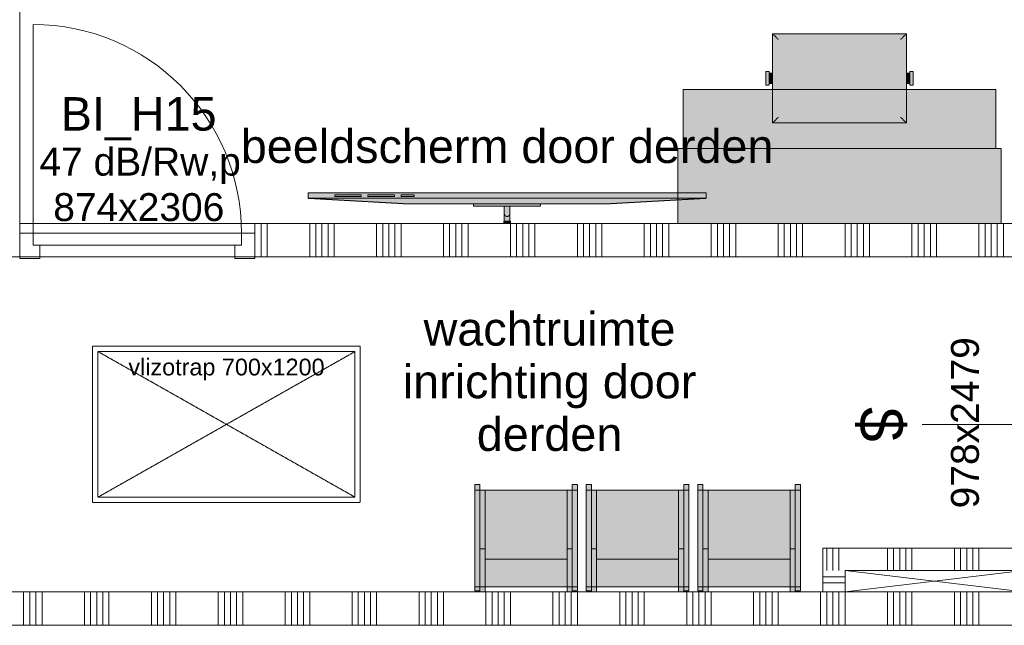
# Model space of a CAD drawing. Extents: x 0 to 92550, y 0 to 59400.
# Tile 81 of 94: x 38639 to 43053, y 38300 to 41013. Entities that reach past the tile are written whole.
import ezdxf
from ezdxf.xclip import XClip

# ---------------------------------------------------------------- set-up
doc = ezdxf.new("R2010")
doc.units = 0
doc.header["$MEASUREMENT"] = 0
doc.header["$XCLIPFRAME"] = 0
doc.linetypes.add('Streeplijn fijn', pattern=[234.119993, 155.999994, -78.119999])
for name, color, linetype in [('ZZ 22 Binnenwand metal stud', 7, 'Continuous'), ('ZZ 34 Balustrades', 7, 'Continuous'), ('ZZ 41 Buitenwandafwerking gevelhout', 7, 'Continuous'), ('ZZ 43 Vloerafwerking algemeen', 7, 'Continuous'), ('ZZ 72 Vaste inrichting', 7, 'Continuous'), ('ZZ Aankleding 2D tek', 7, 'Continuous'), ('ZZ Info_tekst Algemeen', 7, 'Continuous'), ('ZZ Info_tekst Bouwbesluit', 7, 'Continuous'), ('ZZ Zone Gebruiksruimten', 7, 'Continuous')]:
    doc.layers.add(name, color=color, linetype=linetype)
doc.styles.add('GENERATED_STYLE_2', font='arial.ttf')

# ---------------------------------------------------------------- blocks, each defined once
blk = doc.blocks.new('*X48')
at = {"layer": 'ZZ 22 Binnenwand metal stud', "color": 7, "linetype": 'Continuous', "lineweight": 5, "ltscale": 0.01}
for p, q in [((38656.6, 38300), (38656.6, 38450)), ((38684, 38300), (38684, 38450)), ((38711.4, 38300), (38711.4, 38450)), ((38738.9, 38300), (38738.9, 38450)), ((38929.1, 38300), (38929.1, 38450)), ((38956.6, 38300), (38956.6, 38450)), ((38984, 38300), (38984, 38450)), ((39011.4, 38300), (39011.4, 38450)), ((39038.9, 38300), (39038.9, 38450)), ((39229.1, 38300), (39229.1, 38450)), ((39256.6, 38300), (39256.6, 38450)), ((39284, 38300), (39284, 38450)), ((39311.4, 38300), (39311.4, 38450)), ((39338.9, 38300), (39338.9, 38450)), ((39529.1, 38300), (39529.1, 38450)), ((39556.6, 38300), (39556.6, 38450)), ((39584, 38300), (39584, 38450)), ((39611.4, 38300), (39611.4, 38450)), ((39638.9, 38300), (39638.9, 38450)), ((39829.1, 38300), (39829.1, 38450)), ((39856.6, 38300), (39856.6, 38450)), ((39884, 38300), (39884, 38450)), ((39911.4, 38300), (39911.4, 38450)), ((39938.9, 38300), (39938.9, 38450)), ((40129.1, 38300), (40129.1, 38450)), ((40156.6, 38300), (40156.6, 38450)), ((40184, 38300), (40184, 38450)), ((40211.4, 38300), (40211.4, 38450)), ((40238.9, 38300), (40238.9, 38450)), ((40429.1, 38300), (40429.1, 38450)), ((40456.6, 38300), (40456.6, 38450)), ((40484, 38300), (40484, 38450)), ((40511.4, 38300), (40511.4, 38450)), ((40538.9, 38300), (40538.9, 38450)), ((40729.1, 38300), (40729.1, 38450)), ((40756.6, 38300), (40756.6, 38450)), ((40784, 38300), (40784, 38450)), ((40811.4, 38300), (40811.4, 38450)), ((40838.9, 38300), (40838.9, 38450)), ((41029.1, 38300), (41029.1, 38450)), ((41056.6, 38300), (41056.6, 38450)), ((41084, 38300), (41084, 38450)), ((41111.4, 38300), (41111.4, 38450)), ((41138.9, 38300), (41138.9, 38450)), ((41329.1, 38300), (41329.1, 38450)), ((41356.6, 38300), (41356.6, 38450)), ((41384, 38300), (41384, 38450)), ((41411.4, 38300), (41411.4, 38450)), ((41438.9, 38300), (41438.9, 38450)), ((41629.1, 38300), (41629.1, 38450)), ((41656.6, 38300), (41656.6, 38450)), ((41684, 38300), (41684, 38450)), ((41711.4, 38300), (41711.4, 38450)), ((41738.9, 38300), (41738.9, 38450)), ((41929.1, 38300), (41929.1, 38450)), ((41956.6, 38300), (41956.6, 38450)), ((41984, 38300), (41984, 38450)), ((42011.4, 38300), (42011.4, 38450)), ((42038.9, 38300), (42038.9, 38450)), ((42229.1, 38300), (42229.1, 38450)), ((42256.6, 38300), (42256.6, 38450)), ((42284, 38300), (42284, 38450)), ((42311.4, 38300), (42311.4, 38450)), ((42338.9, 38300), (42338.9, 38450)), ((42529.1, 38300), (42529.1, 38450)), ((42556.6, 38300), (42556.6, 38450)), ((42584, 38300), (42584, 38450)), ((42611.4, 38300), (42611.4, 38450)), ((42638.9, 38300), (42638.9, 38450)), ((42829.1, 38300), (42829.1, 38450)), ((42856.6, 38300), (42856.6, 38450)), ((42884, 38300), (42884, 38450)), ((42911.4, 38300), (42911.4, 38450)), ((42938.9, 38300), (42938.9, 38450))]:
    blk.add_line(p, q, dxfattribs=at)
blk = doc.blocks.new('*X67')
at = {"layer": 'ZZ 22 Binnenwand metal stud', "color": 7, "linetype": 'Continuous', "lineweight": 5, "ltscale": 0.01}
for p, q in [((39693.7, 40100), (39693.7, 40024)), ((39721.2, 40100), (39721.2, 40024)), ((39748.6, 40100), (39748.6, 40024)), ((39938.9, 40100), (39938.9, 40024)), ((39966.3, 40100), (39966.3, 40024)), ((39993.7, 40100), (39993.7, 40024)), ((40021.2, 40100), (40021.2, 40024)), ((40048.6, 40100), (40048.6, 40024)), ((40238.9, 40100), (40238.9, 40024)), ((40266.3, 40100), (40266.3, 40024)), ((40293.7, 40100), (40293.7, 40024)), ((40321.2, 40100), (40321.2, 40024)), ((40348.6, 40100), (40348.6, 40024)), ((40538.9, 40100), (40538.9, 40024)), ((40566.3, 40100), (40566.3, 40024)), ((40593.7, 40100), (40593.7, 40024)), ((40621.2, 40100), (40621.2, 40024)), ((40648.6, 40100), (40648.6, 40024)), ((40838.9, 40100), (40838.9, 40024)), ((40866.3, 40100), (40866.3, 40024)), ((40893.7, 40100), (40893.7, 40024)), ((40921.2, 40100), (40921.2, 40024)), ((40948.6, 40100), (40948.6, 40024)), ((41138.9, 40100), (41138.9, 40024)), ((41166.3, 40100), (41166.3, 40024)), ((41193.7, 40100), (41193.7, 40024)), ((41221.2, 40100), (41221.2, 40024)), ((41248.6, 40100), (41248.6, 40024)), ((41438.9, 40100), (41438.9, 40024)), ((41466.3, 40100), (41466.3, 40024)), ((41493.7, 40100), (41493.7, 40024)), ((41521.2, 40100), (41521.2, 40024)), ((41548.6, 40100), (41548.6, 40024)), ((41738.9, 40100), (41738.9, 40024)), ((41766.3, 40100), (41766.3, 40024)), ((41793.7, 40100), (41793.7, 40024)), ((41821.2, 40100), (41821.2, 40024)), ((41848.6, 40100), (41848.6, 40024)), ((42038.9, 40100), (42038.9, 40024)), ((42066.3, 40100), (42066.3, 40024)), ((42093.7, 40100), (42093.7, 40024)), ((42121.2, 40100), (42121.2, 40024)), ((42148.6, 40100), (42148.6, 40024)), ((42338.9, 40100), (42338.9, 40024)), ((42366.3, 40100), (42366.3, 40024)), ((42393.7, 40100), (42393.7, 40024)), ((42421.2, 40100), (42421.2, 40024)), ((42448.6, 40100), (42448.6, 40024)), ((42638.9, 40100), (42638.9, 40024)), ((42666.3, 40100), (42666.3, 40024)), ((42693.7, 40100), (42693.7, 40024)), ((42721.2, 40100), (42721.2, 40024)), ((42748.6, 40100), (42748.6, 40024)), ((42938.9, 40100), (42938.9, 40024)), ((42966.3, 40100), (42966.3, 40024)), ((42993.7, 40100), (42993.7, 40024)), ((43021.2, 40100), (43021.2, 40024)), ((43048.6, 40100), (43048.6, 40024)), ((39693.7, 40024), (39693.7, 39950)), ((39721.2, 40024), (39721.2, 39950)), ((39748.6, 40024), (39748.6, 39950)), ((39938.9, 40024), (39938.9, 39950)), ((39966.3, 40024), (39966.3, 39950)), ((39993.7, 40024), (39993.7, 39950)), ((40021.2, 40024), (40021.2, 39950)), ((40048.6, 40024), (40048.6, 39950)), ((40238.9, 40024), (40238.9, 39950)), ((40266.3, 40024), (40266.3, 39950)), ((40293.7, 40024), (40293.7, 39950)), ((40321.2, 40024), (40321.2, 39950)), ((40348.6, 40024), (40348.6, 39950)), ((40538.9, 40024), (40538.9, 39950)), ((40566.3, 40024), (40566.3, 39950)), ((40593.7, 40024), (40593.7, 39950)), ((40621.2, 40024), (40621.2, 39950)), ((40648.6, 40024), (40648.6, 39950)), ((40838.9, 40024), (40838.9, 39950)), ((40866.3, 40024), (40866.3, 39950)), ((40893.7, 40024), (40893.7, 39950)), ((40921.2, 40024), (40921.2, 39950)), ((40948.6, 40024), (40948.6, 39950)), ((41138.9, 40024), (41138.9, 39950)), ((41166.3, 40024), (41166.3, 39950)), ((41193.7, 40024), (41193.7, 39950)), ((41221.2, 40024), (41221.2, 39950)), ((41248.6, 40024), (41248.6, 39950)), ((41438.9, 40024), (41438.9, 39950)), ((41466.3, 40024), (41466.3, 39950)), ((41493.7, 40024), (41493.7, 39950)), ((41521.2, 40024), (41521.2, 39950)), ((41548.6, 40024), (41548.6, 39950)), ((41738.9, 40024), (41738.9, 39950)), ((41766.3, 40024), (41766.3, 39950)), ((41793.7, 40024), (41793.7, 39950)), ((41821.2, 40024), (41821.2, 39950)), ((41848.6, 40024), (41848.6, 39950)), ((42038.9, 40024), (42038.9, 39950)), ((42066.3, 40024), (42066.3, 39950)), ((42093.7, 40024), (42093.7, 39950)), ((42121.2, 40024), (42121.2, 39950)), ((42148.6, 40024), (42148.6, 39950)), ((42338.9, 40024), (42338.9, 39950)), ((42366.3, 40024), (42366.3, 39950)), ((42393.7, 40024), (42393.7, 39950)), ((42421.2, 40024), (42421.2, 39950)), ((42448.6, 40024), (42448.6, 39950)), ((42638.9, 40024), (42638.9, 39950)), ((42666.3, 40024), (42666.3, 39950)), ((42693.7, 40024), (42693.7, 39950)), ((42721.2, 40024), (42721.2, 39950)), ((42748.6, 40024), (42748.6, 39950)), ((42938.9, 40024), (42938.9, 39950)), ((42966.3, 40024), (42966.3, 39950)), ((42993.7, 40024), (42993.7, 39950)), ((43021.2, 40024), (43021.2, 39950)), ((43048.6, 40024), (43048.6, 39950))]:
    blk.add_line(p, q, dxfattribs=at)
blk = doc.blocks.new('*X153')
at = {"layer": 'ZZ 22 Binnenwand metal stud', "color": 7, "linetype": 'Continuous', "lineweight": 5, "ltscale": 0.01}
for p, q in [((42256.6, 38597.4), (42256.6, 38627.3)), ((42256.6, 38545), (42256.6, 38597.4)), ((42284, 38597.4), (42284, 38599.9)), ((42284, 38545), (42284, 38597.4)), ((42311.4, 38545), (42311.4, 38572.4))]:
    blk.add_line(p, q, dxfattribs=at)
blk = doc.blocks.new('*X154')
at = {"layer": 'ZZ 22 Binnenwand metal stud', "color": 7, "linetype": 'Continuous', "lineweight": 5, "ltscale": 0.01}
for p, q in [((42529.1, 38597.4), (42529.1, 38645)), ((42556.6, 38597.4), (42556.6, 38645)), ((42584, 38597.4), (42584, 38645)), ((42611.4, 38597.4), (42611.4, 38645)), ((42638.9, 38597.4), (42638.9, 38645)), ((42829.1, 38597.4), (42829.1, 38645)), ((42856.6, 38597.4), (42856.6, 38645)), ((42884, 38597.4), (42884, 38645)), ((42911.4, 38597.4), (42911.4, 38645)), ((42938.9, 38597.4), (42938.9, 38645)), ((43129.1, 38597.4), (43129.1, 38645)), ((42529.1, 38545), (42529.1, 38597.4)), ((42556.6, 38545), (42556.6, 38597.4)), ((42584, 38545), (42584, 38597.4)), ((42611.4, 38545), (42611.4, 38597.4)), ((42638.9, 38545), (42638.9, 38597.4)), ((42829.1, 38545), (42829.1, 38597.4)), ((42856.6, 38545), (42856.6, 38597.4)), ((42884, 38545), (42884, 38597.4)), ((42911.4, 38545), (42911.4, 38597.4)), ((42938.9, 38545), (42938.9, 38597.4)), ((43129.1, 38545), (43129.1, 38597.4))]:
    blk.add_line(p, q, dxfattribs=at)
blk = doc.blocks.new('*X155')
at = {"layer": 'ZZ 22 Binnenwand metal stud', "color": 7, "linetype": 'Continuous', "lineweight": 5, "ltscale": 0.01}
for p, q in [((42256.6, 38627.3), (42256.6, 38645)), ((42284, 38599.9), (42284, 38645)), ((42311.4, 38597.4), (42311.4, 38645)), ((42311.4, 38572.4), (42311.4, 38597.4))]:
    blk.add_line(p, q, dxfattribs=at)
blk = doc.blocks.new('*X156')
at = {"layer": 'ZZ 22 Binnenwand metal stud', "color": 7, "linetype": 'Continuous', "lineweight": 5, "ltscale": 0.01}
for p, q in [((42338.9, 38517.7), (42238.9, 38517.7)), ((42338.9, 38490.3), (42238.9, 38490.3))]:
    blk.add_line(p, q, dxfattribs=at)
blk = doc.blocks.new('Drawing_1_1', base_point=(5738.9, 6500))
at = {"layer": 'ZZ 72 Vaste inrichting', "linetype": 'Continuous', "lineweight": 0, "true_color": 0xffffff}
for points in [[(42613.9, 40950), (42013.9, 40950), (42013.9, 40550), (42613.9, 40550)], [(41983.9, 40720), (41998.8, 40720), (41998.8, 40780), (41983.9, 40780)], [(41998.8, 40727.5), (42013.8, 40727.5), (42013.8, 40772.5), (41998.8, 40772.5)], [(42613.9, 40727.5), (42628.8, 40727.5), (42628.8, 40772.5), (42613.9, 40772.5)], [(42628.8, 40720), (42643.9, 40720), (42643.9, 40780), (42628.8, 40780)], [(41612.8, 40436), (43014.8, 40436), (43014.8, 40700), (41612.8, 40700)], [(41588.8, 40100), (43038.8, 40100), (43038.8, 40436), (41588.8, 40436)], [(39932.2, 40237.5), (39932.2, 40212.5), (40378.1, 40187.5), (41269.7, 40187.5), (41715.5, 40212.5), (41715.5, 40237.5)], [(40673.9, 40177.5), (40973.9, 40177.5), (40973.9, 40187.5), (40673.9, 40187.5)], [(40811.3, 40110), (40836.2, 40110), (40836.2, 40177.5), (40811.3, 40177.5)], [(40808.9, 40100), (40838.8, 40100), (40838.8, 40110), (40808.9, 40110)], [(40678.9, 38453.8), (40701.9, 38453.8), (40701.9, 38929.9), (40678.9, 38929.9)], [(40678.9, 38472.6), (41138.9, 38472.6), (41138.9, 38905), (40678.9, 38905)], [(41115.9, 38453.8), (41138.9, 38453.8), (41138.9, 38929.9), (41115.9, 38929.9)], [(41178.8, 38453.8), (41201.8, 38453.8), (41201.8, 38929.9), (41178.8, 38929.9)], [(41178.8, 38472.6), (41638.9, 38472.6), (41638.9, 38905), (41178.8, 38905)], [(41615.9, 38453.8), (41638.9, 38453.8), (41638.9, 38929.9), (41615.9, 38929.9)], [(41678.9, 38453.8), (41701.9, 38453.8), (41701.9, 38929.9), (41678.9, 38929.9)], [(41678.9, 38472.6), (42138.9, 38472.6), (42138.9, 38905), (41678.9, 38905)], [(42115.9, 38453.8), (42138.9, 38453.8), (42138.9, 38929.9), (42115.9, 38929.9)], [(40701.9, 38449.9), (40724.9, 38449.9), (40724.9, 38642.7), (40701.9, 38642.7)], [(41092.8, 38449.9), (41115.9, 38449.9), (41115.9, 38642.7), (41092.8, 38642.7)], [(41201.8, 38449.9), (41224.8, 38449.9), (41224.8, 38642.7), (41201.8, 38642.7)], [(41592.9, 38449.9), (41615.9, 38449.9), (41615.9, 38642.7), (41592.9, 38642.7)], [(41701.9, 38449.9), (41724.9, 38449.9), (41724.9, 38642.7), (41701.9, 38642.7)], [(42092.8, 38449.9), (42115.9, 38449.9), (42115.9, 38642.7), (42092.8, 38642.7)]]:
    blk.add_hatch(color=7, dxfattribs=at).paths.add_polyline_path(points)
at = {"layer": 'ZZ 22 Binnenwand metal stud', "color": 7, "linetype": 'Continuous', "lineweight": 9, "ltscale": 0.01}
for p, q in [((38698.9, 40057), (38698.9, 40991)), ((38638.9, 39943), (38638.9, 40057)), ((38638.9, 40057), (38698.9, 40057)), ((38698.9, 40057), (38698.9, 40002)), ((39632.9, 40057), (38698.9, 40057)), ((38698.9, 40057), (38698.9, 40002)), ((39632.9, 40002), (39632.9, 40057)), ((39632.9, 40057), (39692.9, 40057)), ((39632.9, 40002), (39632.9, 40057)), ((39692.9, 40057), (39692.9, 39943)), ((38698.9, 40002), (38728.9, 40002)), ((38698.9, 40002), (39632.9, 40002)), ((38728.9, 40002), (38728.9, 39943)), ((39602.9, 39943), (39602.9, 40002)), ((39602.9, 40002), (39632.9, 40002)), ((38728.9, 39943), (38638.9, 39943)), ((39692.9, 39943), (39602.9, 39943))]:
    blk.add_line(p, q, dxfattribs=at)
at = {"layer": 'ZZ 22 Binnenwand metal stud', "color": 7, "linetype": 'Continuous', "lineweight": 15, "ltscale": 0.01}
for p, q in [((38638.9, 40057), (38638.9, 40100)), ((38638.9, 40057), (38638.9, 40100)), ((39692.9, 40057), (39692.9, 40100)), ((39692.9, 40057), (39692.9, 40100)), ((38638.9, 39950), (38638.9, 40057)), ((38638.9, 39950), (38638.9, 40057)), ((38638.9, 39950), (38638.9, 40057)), ((39692.9, 39950), (39692.9, 40057)), ((39692.9, 39950), (39692.9, 40057)), ((39692.9, 39950), (39692.9, 40057)), ((43160.9, 38300), (34558.9, 38300))]:
    blk.add_line(p, q, dxfattribs=at)
at = {"layer": 'ZZ 22 Binnenwand metal stud', "color": 7, "linetype": 'Continuous', "lineweight": 15, "ltscale": 0.01, "flags": 128}
for points in [[(43138.9, 40100), (39692.9, 40100)], [(39692.9, 39950), (43138.9, 39950)], [(42238.9, 38645), (42238.9, 38545)], [(43138.9, 38645), (42238.9, 38645)], [(42238.9, 38545), (42238.9, 38450)], [(42338.9, 38545), (43138.9, 38545)], [(42338.9, 38450), (42338.9, 38545)], [(42238.9, 38450), (34558.9, 38450)], [(43160.9, 38450), (42338.9, 38450)]]:
    blk.add_lwpolyline(points, dxfattribs=at)
at = {"layer": 'ZZ 22 Binnenwand metal stud', "color": 7, "linetype": 'Continuous', "lineweight": 9, "ltscale": 0.01}
blk.add_arc((38698.9, 40057), 934, 0, 90, dxfattribs=at)
at = {"layer": 'ZZ 41 Buitenwandafwerking gevelhout', "color": 7, "linetype": 'Continuous', "lineweight": 9, "ltscale": 0.01}
blk.add_line((42684.9, 39200), (44004.9, 39200), dxfattribs=at)
at = {"layer": 'ZZ 43 Vloerafwerking algemeen', "color": 7, "linetype": 'Continuous', "lineweight": 15, "ltscale": 0.01, "flags": 128}
blk.add_lwpolyline([(28325.9, 38450), (42238.9, 38450), (42238.9, 38645), (43138.9, 38645), (43138.9, 42968), (43093.9, 42968), (43093.9, 43132), (43138.9, 43132), (43138.9, 47755), (43086.9, 47755), (43086.9, 47800), (39990.9, 47800), (39990.9, 47736), (39806.9, 47736), (39806.9, 47800), (35830.9, 47800), (35830.9, 47736), (35646.9, 47736), (35646.9, 47800), (28330.9, 47800)], dxfattribs=at)
at = {"layer": 'ZZ 72 Vaste inrichting', "color": 174, "linetype": 'Streeplijn fijn', "lineweight": 5, "ltscale": 0.01, "true_color": 0x0000aa, "flags": 128}
for points in [[(42013.9, 40550), (42013.9, 40950)], [(42013.9, 40950), (42613.9, 40950)], [(42013.9, 40950), (42039.3, 40924.6)], [(42613.9, 40950), (42588.5, 40924.6)], [(42613.9, 40950), (42613.9, 40550)], [(41998.9, 40780), (41983.8, 40780)], [(41983.9, 40780), (41983.9, 40720)], [(42013.9, 40772.5), (41998.8, 40772.5)], [(41998.9, 40720), (41998.9, 40780)], [(41998.9, 40772.5), (41998.9, 40727.5)], [(42013.9, 40727.5), (42013.9, 40772.5)], [(42613.9, 40727.5), (42613.9, 40772.5)], [(42613.9, 40772.5), (42628.9, 40772.5)], [(42628.9, 40720), (42628.9, 40780)], [(42628.9, 40780), (42643.9, 40780)], [(42628.9, 40772.5), (42628.9, 40727.5)], [(42643.9, 40780), (42643.9, 40720)], [(41612.9, 40700), (43014.9, 40700)], [(41612.9, 40436), (41612.9, 40700)], [(41983.9, 40720), (41998.9, 40720)], [(41998.9, 40727.5), (42013.9, 40727.5)], [(42628.9, 40727.5), (42613.8, 40727.5)], [(42643.9, 40720), (42628.8, 40720)], [(43014.9, 40700), (43014.9, 40436)], [(42013.9, 40550), (42039.3, 40575.4)], [(42613.9, 40550), (42588.5, 40575.4)], [(42613.9, 40550), (42013.9, 40550)], [(41588.9, 40436), (43038.9, 40436)], [(41588.9, 40100), (41588.9, 40436)], [(43014.9, 40436), (41612.9, 40436)], [(43038.9, 40436), (43038.9, 40100)], [(41715.5, 40237.5), (39932.2, 40237.5)], [(41715.5, 40212.5), (39932.2, 40212.5)], [(39932.3, 40237.5), (39932.3, 40212.5)], [(39932.3, 40212.5), (40378, 40187.5)], [(40170.1, 40221.2), (40051, 40221.2)], [(40051.1, 40227.5), (40170.1, 40227.5)], [(40051.1, 40221.2), (40051.1, 40227.5)], [(40170.1, 40227.5), (40170.1, 40221.2)], [(40318.7, 40221.2), (40199.6, 40221.2)], [(40199.7, 40227.5), (40318.7, 40227.5)], [(40199.7, 40221.2), (40199.7, 40227.5)], [(40318.7, 40227.5), (40318.7, 40221.2)], [(40407.9, 40221.2), (40348.2, 40221.2)], [(40348.3, 40227.5), (40407.9, 40227.5)], [(40348.3, 40221.2), (40348.3, 40227.5)], [(40407.9, 40227.5), (40407.9, 40221.2)], [(41269.7, 40187.5), (41715.4, 40212.5)], [(41715.5, 40212.5), (41715.5, 40237.5)], [(40378.1, 40187.5), (41269.7, 40187.5)], [(40973.9, 40187.5), (40673.9, 40187.5)], [(40673.9, 40187.5), (40673.9, 40177.5)], [(40673.9, 40177.5), (40973.9, 40177.5)], [(40836.3, 40177.5), (40811.3, 40177.5)], [(40811.3, 40177.5), (40811.3, 40110)], [(40836.3, 40110), (40836.3, 40177.5)], [(40973.9, 40177.5), (40973.9, 40187.5)], [(40838.9, 40110), (40808.9, 40110)], [(40808.9, 40110), (40808.9, 40100)], [(40808.9, 40100), (40838.8, 40100)], [(40811.3, 40110), (40836.2, 40110)], [(40838.9, 40100), (40838.9, 40110)], [(43038.9, 40100), (41588.9, 40100)], [(40678.9, 38930), (40701.9, 38930)], [(40678.9, 38453.8), (40678.9, 38929.9)], [(40678.9, 38905), (41138.9, 38905)], [(40678.9, 38472.6), (40678.9, 38905)], [(40701.9, 38930), (40701.9, 38453.9)], [(40724.9, 38905), (41092.9, 38905)], [(40724.9, 38595.8), (40724.9, 38905)], [(41092.9, 38905), (41092.9, 38595.8)], [(41115.9, 38930), (41138.9, 38930)], [(41115.9, 38453.8), (41115.9, 38929.9)], [(41138.9, 38930), (41138.9, 38453.9)], [(41138.9, 38905), (41138.9, 38472.6)], [(41178.9, 38930), (41201.9, 38930)], [(41178.9, 38453.8), (41178.9, 38929.9)], [(41178.9, 38905), (41638.9, 38905)], [(41178.9, 38472.6), (41178.9, 38905)], [(41201.9, 38930), (41201.9, 38453.9)], [(41224.9, 38905), (41592.9, 38905)], [(41224.9, 38595.8), (41224.9, 38905)], [(41592.9, 38905), (41592.9, 38595.8)], [(41615.9, 38930), (41638.9, 38930)], [(41615.9, 38453.8), (41615.9, 38929.9)], [(41638.9, 38930), (41638.9, 38453.9)], [(41638.9, 38905), (41638.9, 38472.6)], [(41678.9, 38930), (41701.9, 38930)], [(41678.9, 38453.8), (41678.9, 38929.9)], [(41678.9, 38905), (42138.9, 38905)], [(41678.9, 38472.6), (41678.9, 38905)], [(41701.9, 38930), (41701.9, 38453.9)], [(41724.9, 38905), (42092.9, 38905)], [(41724.9, 38595.8), (41724.9, 38905)], [(42092.9, 38905), (42092.9, 38595.8)], [(42115.9, 38930), (42138.9, 38930)], [(42115.9, 38453.8), (42115.9, 38929.9)], [(42138.9, 38930), (42138.9, 38453.9)], [(42138.9, 38905), (42138.9, 38472.6)], [(40701.9, 38642.8), (40724.9, 38642.8)], [(40701.9, 38450), (40701.9, 38642.8)], [(40724.9, 38642.8), (40724.9, 38450)], [(41092.9, 38450), (41092.9, 38642.8)], [(41092.9, 38642.8), (41115.9, 38642.8)], [(41115.9, 38642.8), (41115.9, 38450)], [(41201.9, 38642.8), (41224.9, 38642.8)], [(41201.9, 38450), (41201.9, 38642.8)], [(41224.9, 38642.8), (41224.9, 38450)], [(41592.9, 38450), (41592.9, 38642.8)], [(41592.9, 38642.8), (41615.9, 38642.8)], [(41615.9, 38642.8), (41615.9, 38450)], [(41701.9, 38642.8), (41724.9, 38642.8)], [(41701.9, 38450), (41701.9, 38642.8)], [(41724.9, 38642.8), (41724.9, 38450)], [(42092.9, 38450), (42092.9, 38642.8)], [(42092.9, 38642.8), (42115.9, 38642.8)], [(42115.9, 38642.8), (42115.9, 38450)], [(41092.9, 38595.8), (40724.8, 38595.8)], [(41592.9, 38595.8), (41224.8, 38595.8)], [(42092.9, 38595.8), (41724.8, 38595.8)], [(41138.9, 38472.6), (40678.8, 38472.6)], [(40701.9, 38453.8), (40678.9, 38453.8)], [(40724.9, 38450), (40701.9, 38450)], [(41115.9, 38450), (41092.9, 38450)], [(41138.9, 38453.8), (41115.9, 38453.8)], [(41638.9, 38472.6), (41178.8, 38472.6)], [(41201.9, 38453.8), (41178.9, 38453.8)], [(41224.9, 38450), (41201.9, 38450)], [(41615.9, 38450), (41592.9, 38450)], [(41638.9, 38453.8), (41615.9, 38453.8)], [(42138.9, 38472.6), (41678.8, 38472.6)], [(41701.9, 38453.8), (41678.9, 38453.8)], [(41724.9, 38450), (41701.9, 38450)], [(42115.9, 38450), (42092.9, 38450)], [(42138.9, 38453.8), (42115.9, 38453.8)]]:
    blk.add_lwpolyline(points, dxfattribs=at)
blk.add_lwpolyline([(40836.3, 40143.7, -0.414214), (40823.8, 40131.2, -0.414214), (40811.3, 40143.7)], format="xyb", dxfattribs=at)
at = {"layer": 'ZZ Aankleding 2D tek', "color": 7, "linetype": 'Continuous', "lineweight": 5, "ltscale": 0.01}
for p, q in [((42338.9, 38545), (43138.9, 38450)), ((43138.9, 38545), (42338.9, 38450))]:
    blk.add_line(p, q, dxfattribs=at)
at = {"layer": 'ZZ Aankleding 2D tek', "color": 7, "linetype": 'Streeplijn fijn', "lineweight": 5, "ltscale": 0.01, "flags": 128}
for points in [[(38965.9, 38850), (40165.9, 38850), (40165.9, 39550), (38965.9, 39550)], [(38989.9, 38874), (40141.9, 38874), (40141.9, 39526), (38989.9, 39526)]]:
    blk.add_lwpolyline(points, close=True, dxfattribs=at)
for points in [[(38989.9, 39526), (40141.9, 38874)], [(40141.9, 39526), (38989.9, 38874)]]:
    blk.add_lwpolyline(points, dxfattribs=at)
at = {"layer": 'ZZ Zone Gebruiksruimten', "color": 255, "linetype": 'Continuous', "lineweight": 0, "ltscale": 0.01, "flags": 128}
for points in [[(38638.9, 47800), (38638.9, 40100), (43138.9, 40100), (43138.9, 47800)], [(29773.9, 39950), (29773.9, 38450), (43138.9, 38450), (43138.9, 39950)]]:
    blk.add_lwpolyline(points, close=True, dxfattribs=at)
at = {"layer": 'ZZ 34 Balustrades', "color": 7, "linetype": 'Continuous', "lineweight": 25, "ltscale": 0.01}
for name in ['*X67', '*X155', '*X153', '*X154', '*X156', '*X48']:
    blk.add_blockref(name, (0, 0), dxfattribs=at)
at = {"layer": 'ZZ 22 Binnenwand metal stud', "color": 7, "linetype": 'Continuous', "lineweight": 5, "attachment_point": 1, "style": 'GENERATED_STYLE_2'}
for s, insert, char_height in [('\\A1;{\\pql;\\fArial|b0|i0|c0|p0;\\W1.000000;BI_H15}', (38822.8, 40665.7), 150), ('\\A1;{\\pql;\\fArial|b0|i0|c0|p0;\\W1.000000;47 dB/Rw,p}', (38727.5, 40439.3), 125), ('\\A1;{\\pql;\\fArial|b0|i0|c0|p0;\\W1.000000;874x2306}', (38789.3, 40235.7), 125)]:
    blk.add_mtext(s, dxfattribs=dict(at, insert=insert, char_height=char_height))
at = {"layer": 'ZZ 41 Buitenwandafwerking gevelhout', "color": 7, "linetype": 'Continuous', "lineweight": 5, "insert": (42813.7, 38823.5), "char_height": 125, "attachment_point": 1, "rotation": 90, "style": 'GENERATED_STYLE_2'}
blk.add_mtext('\\A1;{\\pql;\\fArial|b0|i0|c0|p0;\\W1.000000;978x2479}', dxfattribs=at)
at = {"layer": 'ZZ Info_tekst Algemeen', "color": 174, "linetype": 'Continuous', "lineweight": 5, "true_color": 0x0000aa, "insert": (40823.9, 40444.9), "char_height": 150, "attachment_point": 5, "style": 'GENERATED_STYLE_2'}
blk.add_mtext('\\A1;{\\pqc;\\fArial|b0|i0|c0|p0;\\W1.000000;beeldscherm\\fArial|b0|i0|c0|p0;\\W1.000000; door derden}', dxfattribs=at)
at = {"layer": 'ZZ Info_tekst Algemeen', "color": 174, "linetype": 'Continuous', "lineweight": 5, "true_color": 0x0000aa, "insert": (41014.2, 39390.9), "char_height": 150, "attachment_point": 5, "line_spacing_factor": 0.942877, "style": 'GENERATED_STYLE_2'}
blk.add_mtext('\\A1;{\\pqc;\\fArial|b0|i0|c0|p0;\\W1.000000;wachtruimte\\P\\pqc;\\fArial|b0|i0|c0|p0;\\W1.000000;inrichting door \\P\\pqc;\\fArial|b0|i0|c0|p0;\\W1.000000;derden}', dxfattribs=at)
at = {"layer": 'ZZ Info_tekst Algemeen', "color": 7, "linetype": 'Continuous', "lineweight": 5, "insert": (39565.9, 39445.5), "char_height": 75, "attachment_point": 5, "style": 'GENERATED_STYLE_2'}
blk.add_mtext('\\A1;{\\pqc;\\fArial|b0|i0|c0|p0;\\W1.000000;vlizotrap 700x1200}', dxfattribs=at)
at = {"layer": 'ZZ Info_tekst Bouwbesluit', "color": 7, "linetype": 'Continuous', "lineweight": 5, "insert": (42493.4, 39200), "char_height": 200, "attachment_point": 5, "rotation": 270, "style": 'GENERATED_STYLE_2'}
blk.add_mtext('\\A1;{\\pqc;\\fArial|b0|i0|c0|p0;\\W1.000000;$}', dxfattribs=at)

msp = doc.modelspace()

# ---------------------------------------------------------------- block references
at = {"color": 7, "linetype": 'Continuous', "lineweight": 25, "ltscale": 0.01}
ref = msp.add_blockref('Drawing_1_1', (5738.9, 6500), dxfattribs=at)
XClip(ref).set_block_clipping_path([(1000, 1000), (74950, 58400)])

doc.saveas('drawing.dxf')
